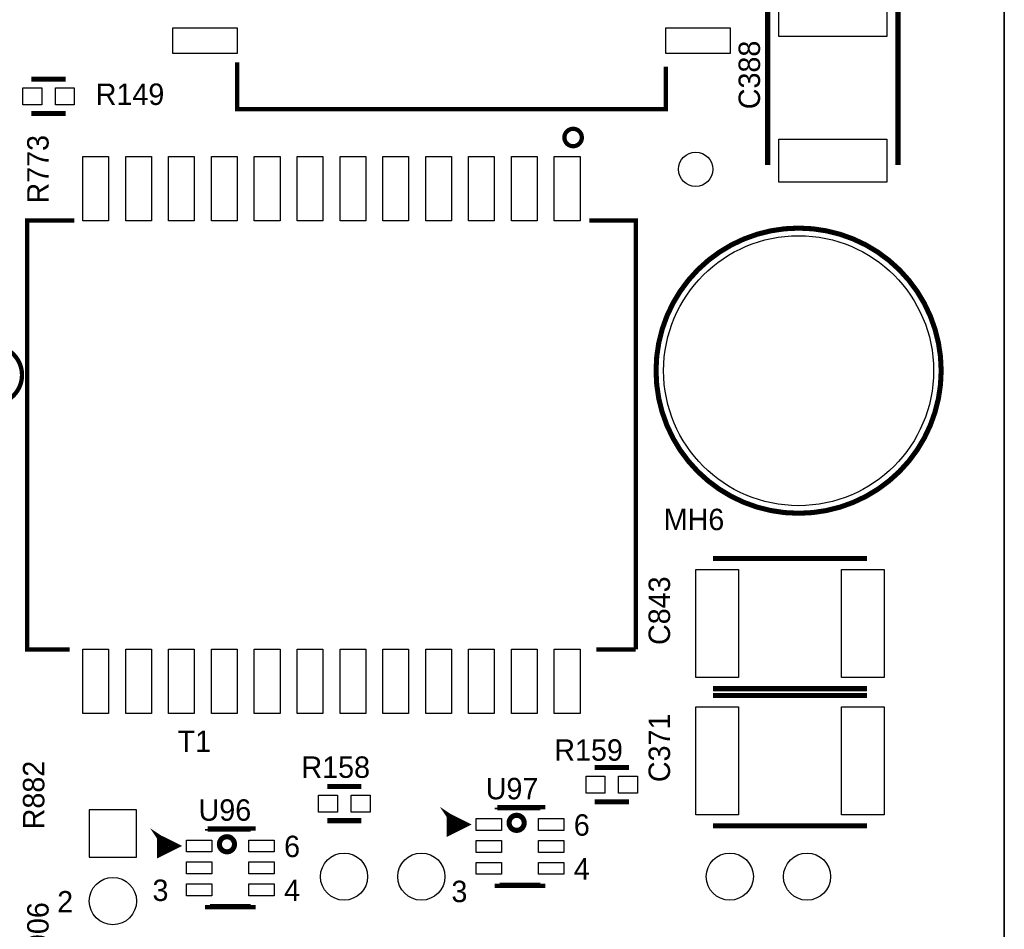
# Model space of a CAD drawing. Extents: x -53 to 531, y -106 to 304.
# Tile 27 of 65: x 149 to 178, y 17 to 44. Entities that reach past the tile are written whole.
import ezdxf
from ezdxf.enums import TextEntityAlignment as Align

# ---------------------------------------------------------------- set-up
doc = ezdxf.new("R2010")
doc.units = 0
for name, color, linetype in [('BOARD_GEOMETRY_OUTLINE', 3, 'CONTINUOUS'), ('PACKAGE_GEOMETRY_SILKSCREEN_TOP', 4, 'CONTINUOUS'), ('PIN_TOP', 5, 'CONTINUOUS'), ('REF_DES_SILKSCREEN_TOP', 6, 'CONTINUOUS')]:
    doc.layers.add(name, color=color, linetype=linetype)

msp = doc.modelspace()

# ---------------------------------------------------------------- linework, layer by layer
at = {"layer": 'BOARD_GEOMETRY_OUTLINE'}
msp.add_lwpolyline([(177.8, 1.016), (176.784, 0), (175.33874, 0), (1.524, 0), (1.016, 0), (0, 1.016), (0, 2.921), (0, 116.84), (0, 118.364), (1.016, 119.38), (2.54, 119.38), (174.93234, 119.38), (176.784, 119.38), (177.8, 118.364), (177.8, 116.80444), (177.8, 4.445), (177.8, 4.572)], close=True, dxfattribs=at)
msp.add_lwpolyline([(177.8, 4.445), (177.8, 116.80444)], dxfattribs=at)
msp.add_lwpolyline([(177.8, 4.445), (177.8, 116.80444)], dxfattribs=at)
at = {"layer": 'PACKAGE_GEOMETRY_SILKSCREEN_TOP'}
for points, const_width in [([(170.7896, 40.132), (170.7896, 44.704)], 0.1524), ([(174.6504, 44.704), (174.6504, 40.132)], 0.1524), ([(167.771064, 43.046396), (167.771064, 41.780968), (155.062936, 41.780968), (155.062936, 43.176698)], 0.127), ([(149.987, 42.672), (148.971, 42.672)], 0.1524), ([(149.987, 41.656), (148.971, 41.656)], 0.1524), ([(150.107396, 25.776936), (148.841968, 25.776936), (148.841968, 38.485064), (150.237698, 38.485064)], 0.127), ([(165.499288, 38.485064), (166.880032, 38.485064), (166.880032, 25.776936)], 0.127), ([(169.164, 28.4734), (173.736, 28.4734)], 0.1524), ([(166.880032, 25.776936), (165.709346, 25.776936)], 0.127), ([(173.736, 24.6126), (169.164, 24.6126)], 0.1524), ([(169.164, 24.4094), (173.736, 24.4094)], 0.1524), ([(166.6748, 22.2758), (165.6588, 22.2758)], 0.1524), ([(157.734, 21.717), (158.75, 21.717)], 0.1524), ([(166.6748, 21.2598), (165.6588, 21.2598)], 0.1524), ([(161.348928, 20.838922), (161.348928, 20.33905), (161.849054, 20.588986), (161.348928, 20.838922), (161.449004, 20.439126), (161.648902, 20.639024), (161.348928, 20.838922), (161.54908, 20.538948)], 0.1524), ([(162.774122, 21.089112), (162.774122, 21.039074)], 0.1524), ([(164.123878, 21.039074), (164.123878, 21.089112), (162.774122, 21.089112)], 0.1524), ([(157.734, 20.701), (158.75, 20.701)], 0.1524), ([(152.763728, 20.203922), (152.763728, 19.70405), (153.263854, 19.953986), (152.763728, 20.203922), (152.863804, 19.804126), (153.063702, 20.004024), (152.763728, 20.203922), (152.96388, 19.903948)], 0.1524), ([(154.188922, 20.454112), (154.188922, 20.404074)], 0.1524), ([(155.538678, 20.404074), (155.538678, 20.454112), (154.188922, 20.454112)], 0.1524), ([(173.736, 20.5486), (169.164, 20.5486)], 0.1524), ([(162.774122, 18.838926), (162.774122, 18.788888), (164.123878, 18.788888), (164.123878, 18.838926)], 0.1524), ([(154.188922, 18.203926), (154.188922, 18.153888), (155.538678, 18.153888), (155.538678, 18.203926)], 0.1524)]:
    msp.add_lwpolyline(points, dxfattribs=dict(at, const_width=const_width))
for points, const_width in [([(165.280594, 40.945308, 0.999969), (164.764974, 40.945308, 1.000031), (165.280594, 40.945308)], 0.127), ([(175.92929, 34.036, 1), (167.479218, 34.036, 1), (175.92929, 34.036)], 0.150114), ([(148.6916, 33.909, 1), (146.9644, 33.909, 1), (148.6916, 33.909)], 0.127), ([(163.572444, 20.639024, 0.999893), (163.125658, 20.639024, 1.000107), (163.572444, 20.639024)], 0.1524), ([(154.987244, 20.004024, 0.999893), (154.540458, 20.004024, 1.000107), (154.987244, 20.004024)], 0.1524)]:
    msp.add_lwpolyline(points, format="xyb", dxfattribs=dict(at, const_width=const_width))
at = {"layer": 'PIN_TOP'}
for points in [[(171.1198, 43.942), (171.1198, 45.212), (174.3202, 45.212), (174.3202, 43.942)], [(155.067, 44.196), (155.067, 43.434), (153.162, 43.434), (153.162, 44.196)], [(167.767, 43.434), (167.767, 44.196), (169.672, 44.196), (169.672, 43.434)], [(149.2758, 41.91), (148.717, 41.91), (148.717, 42.418), (149.2758, 42.418)], [(150.241, 41.91), (149.6822, 41.91), (149.6822, 42.418), (150.241, 42.418)], [(171.1198, 39.624), (171.1198, 40.894), (174.3202, 40.894), (174.3202, 39.624)], [(151.257, 38.481), (150.495, 38.481), (150.495, 40.386), (151.257, 40.386)], [(152.527, 38.481), (151.765, 38.481), (151.765, 40.386), (152.527, 40.386)], [(153.797, 38.481), (153.035, 38.481), (153.035, 40.386), (153.797, 40.386)], [(155.067, 38.481), (154.305, 38.481), (154.305, 40.386), (155.067, 40.386)], [(156.337, 38.481), (155.575, 38.481), (155.575, 40.386), (156.337, 40.386)], [(157.607, 38.481), (156.845, 38.481), (156.845, 40.386), (157.607, 40.386)], [(158.877, 38.481), (158.115, 38.481), (158.115, 40.386), (158.877, 40.386)], [(160.147, 38.481), (159.385, 38.481), (159.385, 40.386), (160.147, 40.386)], [(161.417, 38.481), (160.655, 38.481), (160.655, 40.386), (161.417, 40.386)], [(162.687, 38.481), (161.925, 38.481), (161.925, 40.386), (162.687, 40.386)], [(163.957, 38.481), (163.195, 38.481), (163.195, 40.386), (163.957, 40.386)], [(165.227, 38.481), (164.465, 38.481), (164.465, 40.386), (165.227, 40.386)], [(168.656, 28.1432), (169.926, 28.1432), (169.926, 24.9428), (168.656, 24.9428)], [(172.974, 28.1432), (174.244, 28.1432), (174.244, 24.9428), (172.974, 24.9428)], [(150.495, 25.781), (151.257, 25.781), (151.257, 23.876), (150.495, 23.876)], [(151.765, 25.781), (152.527, 25.781), (152.527, 23.876), (151.765, 23.876)], [(153.035, 25.781), (153.797, 25.781), (153.797, 23.876), (153.035, 23.876)], [(154.305, 25.781), (155.067, 25.781), (155.067, 23.876), (154.305, 23.876)], [(155.575, 25.781), (156.337, 25.781), (156.337, 23.876), (155.575, 23.876)], [(156.845, 25.781), (157.607, 25.781), (157.607, 23.876), (156.845, 23.876)], [(158.115, 25.781), (158.877, 25.781), (158.877, 23.876), (158.115, 23.876)], [(159.385, 25.781), (160.147, 25.781), (160.147, 23.876), (159.385, 23.876)], [(160.655, 25.781), (161.417, 25.781), (161.417, 23.876), (160.655, 23.876)], [(161.925, 25.781), (162.687, 25.781), (162.687, 23.876), (161.925, 23.876)], [(163.195, 25.781), (163.957, 25.781), (163.957, 23.876), (163.195, 23.876)], [(164.465, 25.781), (165.227, 25.781), (165.227, 23.876), (164.465, 23.876)], [(169.926, 20.8788), (168.656, 20.8788), (168.656, 24.0792), (169.926, 24.0792)], [(174.244, 20.8788), (172.974, 20.8788), (172.974, 24.0792), (174.244, 24.0792)], [(165.9636, 21.5138), (165.4048, 21.5138), (165.4048, 22.0218), (165.9636, 22.0218)], [(166.9288, 21.5138), (166.37, 21.5138), (166.37, 22.0218), (166.9288, 22.0218)], [(157.48, 21.463), (158.0388, 21.463), (158.0388, 20.955), (157.48, 20.955)], [(158.4452, 21.463), (159.004, 21.463), (159.004, 20.955), (158.4452, 20.955)], [(150.683976, 19.619976), (152.084024, 19.619976), (152.084024, 21.020024), (150.683976, 21.020024)], [(162.148901, 20.763992), (162.898963, 20.763992), (162.898963, 20.41398), (162.148901, 20.41398)], [(163.999037, 20.763992), (164.749099, 20.763992), (164.749099, 20.41398), (163.999037, 20.41398)], [(153.563701, 20.128992), (154.313763, 20.128992), (154.313763, 19.77898), (153.563701, 19.77898)], [(155.413837, 20.128992), (156.163899, 20.128992), (156.163899, 19.77898), (155.413837, 19.77898)], [(162.148901, 20.114006), (162.898963, 20.114006), (162.898963, 19.763994), (162.148901, 19.763994)], [(163.999037, 20.114006), (164.749099, 20.114006), (164.749099, 19.763994), (163.999037, 19.763994)], [(153.563701, 19.479006), (154.313763, 19.479006), (154.313763, 19.128994), (153.563701, 19.128994)], [(155.413837, 19.479006), (156.163899, 19.479006), (156.163899, 19.128994), (155.413837, 19.128994)], [(162.148901, 19.46402), (162.898963, 19.46402), (162.898963, 19.114008), (162.148901, 19.114008)], [(163.999037, 19.46402), (164.749099, 19.46402), (164.749099, 19.114008), (163.999037, 19.114008)], [(153.563701, 18.82902), (154.313763, 18.82902), (154.313763, 18.479008), (153.563701, 18.479008)], [(155.413837, 18.82902), (156.163899, 18.82902), (156.163899, 18.479008), (155.413837, 18.479008)]]:
    msp.add_lwpolyline(points, close=True, dxfattribs=at)
for centre, radius in [((168.656, 40.005), 0.508), ((171.704254, 34.036), 3.999992), ((158.234888, 19.045936), 0.6985), ((160.524952, 19.045936), 0.6985), ((169.664888, 19.045936), 0.6985), ((171.954952, 19.045936), 0.6985), ((151.384, 18.320004), 0.700024)]:
    msp.add_circle(centre, radius, dxfattribs=at)

# ---------------------------------------------------------------- texts
at = {"layer": 'PACKAGE_GEOMETRY_SILKSCREEN_TOP', "width": 1.0004}
for s, p in [('6', (165.04412, 20.257516)), ('6', (156.45892, 19.622516)), ('4', (165.04412, 18.95729)), ('3', (152.55875, 18.32229)), ('4', (156.45892, 18.32229)), ('3', (161.417, 18.288))]:
    msp.add_text(s, height=0.635, rotation=0.152, dxfattribs=at).set_placement(p)
msp.add_text('2', height=0.635, dxfattribs=at).set_placement((149.733, 17.9832))
at = {"layer": 'REF_DES_SILKSCREEN_TOP', "width": 1.0004}
for s, p in [('C388', (170.561, 42.799)), ('R773', (149.479, 40.005)), ('C843', (167.894, 26.924254)), ('C371', (167.894, 22.86)), ('R906', (149.479, 17.272))]:
    msp.add_text(s, height=0.635, rotation=90, dxfattribs=at).set_placement(p, align=Align.CENTER)
for s, p in [('R149', (151.892, 41.91)), ('MH6', (168.6052, 29.3116)), ('T1', (153.797, 22.733)), ('R159', (165.481, 22.479)), ('R158', (157.988, 21.971))]:
    msp.add_text(s, height=0.635, dxfattribs=at).set_placement(p, align=Align.CENTER)
msp.add_text('R882', height=0.635, rotation=90, dxfattribs=at).set_placement((149.352, 20.447))
for s, p in [('U97', (162.433, 21.336)), ('U96', (153.924, 20.701))]:
    msp.add_text(s, height=0.635, dxfattribs=at).set_placement(p)

doc.saveas('drawing.dxf')
